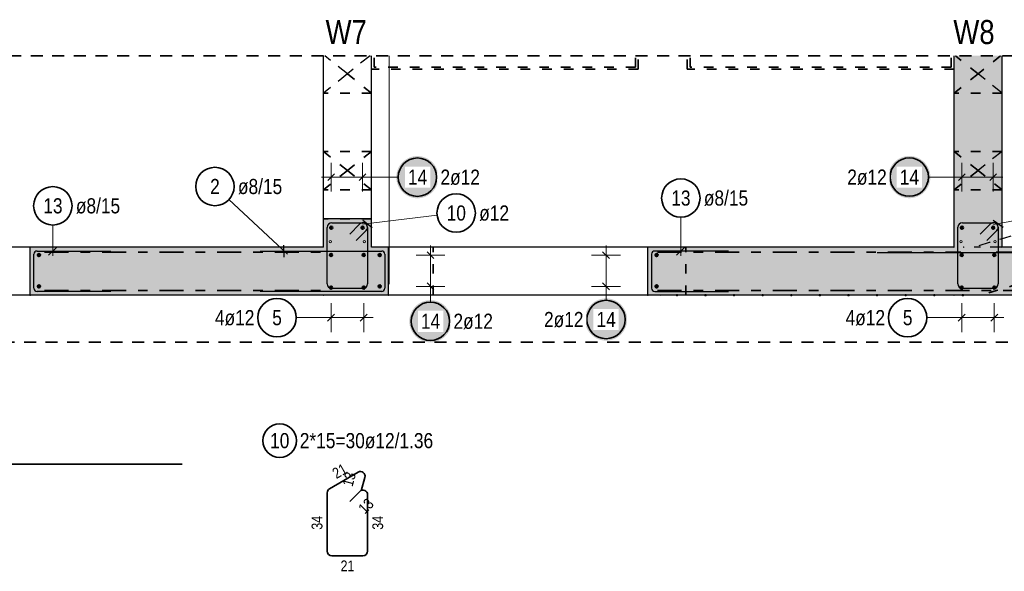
# Model space of a CAD drawing. Header units: millimetres. Extents: x 0 to 89.5, y 0 to 42.
# Tile 12 of 39: x 22.4 to 32.7, y 21.9 to 27.6. Entities that reach past the tile are written whole.
import ezdxf

# ---------------------------------------------------------------- set-up
doc = ezdxf.new("R2010")
doc.units = ezdxf.units.MM
for name, pattern in [('DASHDOT', [1, 0.5, -0.25, 0, -0.25]), ('DOT', [0.25, 0, -0.25]), ('HIDDEN', [0.375, 0.25, -0.125])]:
    doc.linetypes.add(name, pattern=pattern)
for name, color, linetype, lineweight in [('Achsen', 7, 'Continuous', 20), ('Bewehrung', 7, 'Continuous', 20), ('nplo', 7, 'Continuous', 20), ('Schraffuren', 7, 'Continuous', 20)]:
    doc.layers.add(name, color=color, linetype=linetype, lineweight=lineweight)
doc.styles.add('Arial Narrow', font='ARIALN.TTF')

msp = doc.modelspace()

# ---------------------------------------------------------------- hatches: boundary and pattern name
at = {"layer": 'Bewehrung', "lineweight": 25, "true_color": 0xffffff}
for points in [[(26.76272, 25.961162), (26.762586, 25.968839), (26.762184, 25.976508), (26.761515, 25.984158), (26.760579, 25.99178), (26.759378, 25.999364), (26.757913, 26.006902), (26.756185, 26.014384), (26.754198, 26.021802), (26.751953, 26.029145), (26.749453, 26.036406), (26.746701, 26.043575), (26.7437, 26.050644), (26.740455, 26.057603), (26.736969, 26.064445), (26.733246, 26.071162), (26.729291, 26.077744), (26.725109, 26.084184), (26.720704, 26.090474), (26.716083, 26.096607), (26.71125, 26.102575), (26.706212, 26.10837), (26.700975, 26.113986), (26.695545, 26.119416), (26.689929, 26.124653), (26.684134, 26.129691), (26.678166, 26.134524), (26.672033, 26.139145), (26.665743, 26.14355), (26.659303, 26.147732), (26.65272, 26.151687), (26.646004, 26.15541), (26.639162, 26.158896), (26.632202, 26.162142), (26.625134, 26.165142), (26.617965, 26.167894), (26.610704, 26.170394), (26.603361, 26.172639), (26.595943, 26.174627), (26.588461, 26.176354), (26.580923, 26.177819), (26.573338, 26.179021), (26.565717, 26.179956), (26.558067, 26.180626), (26.550398, 26.181028), (26.54272, 26.181162), (26.535042, 26.181028), (26.527374, 26.180626), (26.519724, 26.179956), (26.512102, 26.179021), (26.504518, 26.177819), (26.49698, 26.176354), (26.489498, 26.174627), (26.48208, 26.172639), (26.474737, 26.170394), (26.467476, 26.167894), (26.460307, 26.165142), (26.453238, 26.162142), (26.446279, 26.158896), (26.439437, 26.15541), (26.43272, 26.151687), (26.426138, 26.147732), (26.419698, 26.14355), (26.413408, 26.139145), (26.407275, 26.134524), (26.401307, 26.129691), (26.395512, 26.124653), (26.389896, 26.119416), (26.384466, 26.113986), (26.379228, 26.10837), (26.374191, 26.102575), (26.369358, 26.096607), (26.364737, 26.090474), (26.360332, 26.084184), (26.35615, 26.077744), (26.352195, 26.071162), (26.348472, 26.064445), (26.344986, 26.057603), (26.34174, 26.050644), (26.33874, 26.043575), (26.335988, 26.036406), (26.333488, 26.029145), (26.331243, 26.021802), (26.329255, 26.014384), (26.327528, 26.006902), (26.326063, 25.999364), (26.324861, 25.99178), (26.323926, 25.984158), (26.323256, 25.976508), (26.322854, 25.968839), (26.32272, 25.961162), (26.322854, 25.953484), (26.323256, 25.945815), (26.323926, 25.938165), (26.324861, 25.930543), (26.326063, 25.922959), (26.327528, 25.915421), (26.329255, 25.907939), (26.331243, 25.900521), (26.333488, 25.893178), (26.335988, 25.885917), (26.33874, 25.878748), (26.34174, 25.871679), (26.344986, 25.86472), (26.348472, 25.857878), (26.352195, 25.851162), (26.35615, 25.844579), (26.360332, 25.838139), (26.364737, 25.831849), (26.369358, 25.825716), (26.374191, 25.819748), (26.379228, 25.813953), (26.384466, 25.808337), (26.389896, 25.802907), (26.395512, 25.79767), (26.401307, 25.792632), (26.407275, 25.787799), (26.413408, 25.783178), (26.419698, 25.778773), (26.426138, 25.774591), (26.43272, 25.770636), (26.439437, 25.766913), (26.446279, 25.763427), (26.453238, 25.760182), (26.460307, 25.757181), (26.467476, 25.754429), (26.474737, 25.751929), (26.48208, 25.749684), (26.489498, 25.747696), (26.49698, 25.745969), (26.504518, 25.744504), (26.512102, 25.743303), (26.519724, 25.742367), (26.527374, 25.741697), (26.535042, 25.741296), (26.54272, 25.741162), (26.550398, 25.741296), (26.558067, 25.741697), (26.565717, 25.742367), (26.573338, 25.743303), (26.580923, 25.744504), (26.588461, 25.745969), (26.595943, 25.747696), (26.603361, 25.749684), (26.610704, 25.751929), (26.617965, 25.754429), (26.625134, 25.757181), (26.632202, 25.760182), (26.639162, 25.763427), (26.646004, 25.766913), (26.65272, 25.770636), (26.659303, 25.774591), (26.665743, 25.778773), (26.672033, 25.783178), (26.678166, 25.787799), (26.684134, 25.792632), (26.689929, 25.79767), (26.695545, 25.802907), (26.700975, 25.808337), (26.706212, 25.813953), (26.71125, 25.819748), (26.716083, 25.825716), (26.720704, 25.831849), (26.725109, 25.838139), (26.729291, 25.844579), (26.733246, 25.851162), (26.736969, 25.857878), (26.740455, 25.86472), (26.7437, 25.871679), (26.746701, 25.878748), (26.749453, 25.885917), (26.751953, 25.893178), (26.754198, 25.900521), (26.756185, 25.907939), (26.757913, 25.915421), (26.759378, 25.922959), (26.760579, 25.930543), (26.761515, 25.938165), (26.762184, 25.945815)], [(31.887234, 25.961962), (31.8871, 25.969639), (31.886698, 25.977308), (31.886029, 25.984958), (31.885093, 25.99258), (31.883892, 26.000164), (31.882427, 26.007702), (31.880699, 26.015184), (31.878712, 26.022602), (31.876466, 26.029945), (31.873966, 26.037206), (31.871215, 26.044375), (31.868214, 26.051444), (31.864969, 26.058403), (31.861483, 26.065245), (31.85776, 26.071962), (31.853805, 26.078544), (31.849622, 26.084984), (31.845218, 26.091274), (31.840596, 26.097407), (31.835764, 26.103375), (31.830726, 26.10917), (31.825489, 26.114786), (31.820059, 26.120216), (31.814443, 26.125453), (31.808647, 26.130491), (31.80268, 26.135324), (31.796547, 26.139945), (31.790256, 26.14435), (31.783816, 26.148532), (31.777234, 26.152487), (31.770518, 26.15621), (31.763676, 26.159696), (31.756716, 26.162942), (31.749648, 26.165942), (31.742478, 26.168694), (31.735218, 26.171194), (31.727874, 26.173439), (31.720457, 26.175427), (31.712975, 26.177154), (31.705437, 26.178619), (31.697852, 26.179821), (31.69023, 26.180756), (31.68258, 26.181426), (31.674912, 26.181828), (31.667234, 26.181962), (31.659556, 26.181828), (31.651888, 26.181426), (31.644238, 26.180756), (31.636616, 26.179821), (31.629031, 26.178619), (31.621493, 26.177154), (31.614011, 26.175427), (31.606594, 26.173439), (31.59925, 26.171194), (31.59199, 26.168694), (31.584821, 26.165942), (31.577752, 26.162942), (31.570792, 26.159696), (31.56395, 26.15621), (31.557234, 26.152487), (31.550652, 26.148532), (31.544212, 26.14435), (31.537921, 26.139945), (31.531789, 26.135324), (31.525821, 26.130491), (31.520025, 26.125453), (31.514409, 26.120216), (31.508979, 26.114786), (31.503742, 26.10917), (31.498704, 26.103375), (31.493872, 26.097407), (31.48925, 26.091274), (31.484846, 26.084984), (31.480663, 26.078544), (31.476708, 26.071962), (31.472986, 26.065245), (31.469499, 26.058403), (31.466254, 26.051444), (31.463254, 26.044375), (31.460502, 26.037206), (31.458002, 26.029945), (31.455756, 26.022602), (31.453769, 26.015184), (31.452042, 26.007702), (31.450576, 26.000164), (31.449375, 25.99258), (31.448439, 25.984958), (31.44777, 25.977308), (31.447368, 25.969639), (31.447234, 25.961962), (31.447368, 25.954284), (31.44777, 25.946615), (31.448439, 25.938965), (31.449375, 25.931343), (31.450576, 25.923759), (31.452042, 25.916221), (31.453769, 25.908739), (31.455756, 25.901321), (31.458002, 25.893978), (31.460502, 25.886717), (31.463254, 25.879548), (31.466254, 25.872479), (31.469499, 25.86552), (31.472986, 25.858678), (31.476708, 25.851962), (31.480663, 25.845379), (31.484846, 25.838939), (31.48925, 25.832649), (31.493872, 25.826516), (31.498704, 25.820548), (31.503742, 25.814753), (31.508979, 25.809137), (31.514409, 25.803707), (31.520025, 25.79847), (31.525821, 25.793432), (31.531789, 25.788599), (31.537921, 25.783978), (31.544212, 25.779573), (31.550652, 25.775391), (31.557234, 25.771436), (31.56395, 25.767713), (31.570792, 25.764227), (31.577752, 25.760982), (31.584821, 25.757981), (31.59199, 25.755229), (31.59925, 25.752729), (31.606594, 25.750484), (31.614011, 25.748496), (31.621493, 25.746769), (31.629031, 25.745304), (31.636616, 25.744103), (31.644238, 25.743167), (31.651888, 25.742497), (31.659556, 25.742096), (31.667234, 25.741962), (31.674912, 25.742096), (31.68258, 25.742497), (31.69023, 25.743167), (31.697852, 25.744103), (31.705437, 25.745304), (31.712975, 25.746769), (31.720457, 25.748496), (31.727874, 25.750484), (31.735218, 25.752729), (31.742478, 25.755229), (31.749648, 25.757981), (31.756716, 25.760982), (31.763676, 25.764227), (31.770518, 25.767713), (31.777234, 25.771436), (31.783816, 25.775391), (31.790256, 25.779573), (31.796547, 25.783978), (31.80268, 25.788599), (31.808647, 25.793432), (31.814443, 25.79847), (31.820059, 25.803707), (31.825489, 25.809137), (31.830726, 25.814753), (31.835764, 25.820548), (31.840596, 25.826516), (31.845218, 25.832649), (31.849622, 25.838939), (31.853805, 25.845379), (31.85776, 25.851962), (31.861483, 25.858678), (31.864969, 25.86552), (31.868214, 25.872479), (31.871215, 25.879548), (31.873966, 25.886717), (31.876466, 25.893978), (31.878712, 25.901321), (31.880699, 25.908739), (31.882427, 25.916221), (31.883892, 25.923759), (31.885093, 25.931343), (31.886029, 25.938965), (31.886698, 25.946615)], [(26.898168, 24.460067), (26.898034, 24.467745), (26.897632, 24.475414), (26.896963, 24.483064), (26.896027, 24.490685), (26.894826, 24.49827), (26.893361, 24.505808), (26.891633, 24.51329), (26.889646, 24.520708), (26.887401, 24.528051), (26.884901, 24.535312), (26.882149, 24.542481), (26.879148, 24.549549), (26.875903, 24.556509), (26.872417, 24.563351), (26.868694, 24.570067), (26.864739, 24.57665), (26.860556, 24.58309), (26.856152, 24.58938), (26.851531, 24.595513), (26.846698, 24.601481), (26.84166, 24.607276), (26.836423, 24.612892), (26.830993, 24.618322), (26.825377, 24.623559), (26.819582, 24.628597), (26.813614, 24.63343), (26.807481, 24.638051), (26.801191, 24.642456), (26.79475, 24.646638), (26.788168, 24.650593), (26.781452, 24.654316), (26.77461, 24.657802), (26.76765, 24.661047), (26.760582, 24.664048), (26.753413, 24.6668), (26.746152, 24.6693), (26.738808, 24.671545), (26.731391, 24.673532), (26.723909, 24.67526), (26.716371, 24.676725), (26.708786, 24.677926), (26.701164, 24.678862), (26.693515, 24.679531), (26.685846, 24.679933), (26.678168, 24.680067), (26.67049, 24.679933), (26.662822, 24.679531), (26.655172, 24.678862), (26.64755, 24.677926), (26.639966, 24.676725), (26.632428, 24.67526), (26.624945, 24.673532), (26.617528, 24.671545), (26.610184, 24.6693), (26.602924, 24.6668), (26.595755, 24.664048), (26.588686, 24.661047), (26.581727, 24.657802), (26.574884, 24.654316), (26.568168, 24.650593), (26.561586, 24.646638), (26.555146, 24.642456), (26.548855, 24.638051), (26.542723, 24.63343), (26.536755, 24.628597), (26.530959, 24.623559), (26.525343, 24.618322), (26.519913, 24.612892), (26.514676, 24.607276), (26.509638, 24.601481), (26.504806, 24.595513), (26.500184, 24.58938), (26.49578, 24.58309), (26.491598, 24.57665), (26.487643, 24.570067), (26.48392, 24.563351), (26.480434, 24.556509), (26.477188, 24.549549), (26.474188, 24.542481), (26.471436, 24.535312), (26.468936, 24.528051), (26.466691, 24.520708), (26.464703, 24.51329), (26.462976, 24.505808), (26.461511, 24.49827), (26.460309, 24.490685), (26.459373, 24.483064), (26.458704, 24.475414), (26.458302, 24.467745), (26.458168, 24.460067), (26.458302, 24.452389), (26.458704, 24.444721), (26.459373, 24.437071), (26.460309, 24.429449), (26.461511, 24.421865), (26.462976, 24.414327), (26.464703, 24.406845), (26.466691, 24.399427), (26.468936, 24.392084), (26.471436, 24.384823), (26.474188, 24.377654), (26.477188, 24.370585), (26.480434, 24.363626), (26.48392, 24.356784), (26.487643, 24.350067), (26.491598, 24.343485), (26.49578, 24.337045), (26.500184, 24.330755), (26.504806, 24.324622), (26.509638, 24.318654), (26.514676, 24.312859), (26.519913, 24.307243), (26.525343, 24.301813), (26.530959, 24.296575), (26.536755, 24.291538), (26.542723, 24.286705), (26.548855, 24.282084), (26.555146, 24.277679), (26.561586, 24.273497), (26.568168, 24.269542), (26.574884, 24.265819), (26.581727, 24.262333), (26.588686, 24.259087), (26.595755, 24.256087), (26.602924, 24.253335), (26.610184, 24.250835), (26.617528, 24.24859), (26.624945, 24.246602), (26.632428, 24.244875), (26.639966, 24.24341), (26.64755, 24.242208), (26.655172, 24.241273), (26.662822, 24.240603), (26.67049, 24.240201), (26.678168, 24.240067), (26.685846, 24.240201), (26.693515, 24.240603), (26.701164, 24.241273), (26.708786, 24.242208), (26.716371, 24.24341), (26.723909, 24.244875), (26.731391, 24.246602), (26.738808, 24.24859), (26.746152, 24.250835), (26.753413, 24.253335), (26.760582, 24.256087), (26.76765, 24.259087), (26.77461, 24.262333), (26.781452, 24.265819), (26.788168, 24.269542), (26.79475, 24.273497), (26.801191, 24.277679), (26.807481, 24.282084), (26.813614, 24.286705), (26.819582, 24.291538), (26.825377, 24.296575), (26.830993, 24.301813), (26.836423, 24.307243), (26.84166, 24.312859), (26.846698, 24.318654), (26.851531, 24.324622), (26.856152, 24.330755), (26.860556, 24.337045), (26.864739, 24.343485), (26.868694, 24.350067), (26.872417, 24.356784), (26.875903, 24.363626), (26.879148, 24.370585), (26.882149, 24.377654), (26.884901, 24.384823), (26.887401, 24.392084), (26.889646, 24.399427), (26.891633, 24.406845), (26.893361, 24.414327), (26.894826, 24.421865), (26.896027, 24.429449), (26.896963, 24.437071), (26.897632, 24.444721)], [(28.727699, 24.478277), (28.727565, 24.485955), (28.727163, 24.493624), (28.726493, 24.501274), (28.725558, 24.508895), (28.724356, 24.51648), (28.722891, 24.524018), (28.721164, 24.5315), (28.719176, 24.538918), (28.716931, 24.546261), (28.714431, 24.553522), (28.711679, 24.560691), (28.708679, 24.567759), (28.705433, 24.574719), (28.701947, 24.581561), (28.698224, 24.588277), (28.694269, 24.59486), (28.690087, 24.6013), (28.685682, 24.60759), (28.681061, 24.613723), (28.676228, 24.619691), (28.67119, 24.625486), (28.665953, 24.631102), (28.660523, 24.636532), (28.654907, 24.641769), (28.649112, 24.646807), (28.643144, 24.65164), (28.637011, 24.656261), (28.630721, 24.660666), (28.624281, 24.664848), (28.617699, 24.668803), (28.610982, 24.672526), (28.60414, 24.676012), (28.597181, 24.679257), (28.590112, 24.682258), (28.582943, 24.68501), (28.575682, 24.68751), (28.568339, 24.689755), (28.560921, 24.691742), (28.553439, 24.69347), (28.545901, 24.694935), (28.538317, 24.696136), (28.530695, 24.697072), (28.523045, 24.697741), (28.515376, 24.698143), (28.507699, 24.698277), (28.500021, 24.698143), (28.492352, 24.697741), (28.484702, 24.697072), (28.47708, 24.696136), (28.469496, 24.694935), (28.461958, 24.69347), (28.454476, 24.691742), (28.447058, 24.689755), (28.439715, 24.68751), (28.432454, 24.68501), (28.425285, 24.682258), (28.418216, 24.679257), (28.411257, 24.676012), (28.404415, 24.672526), (28.397699, 24.668803), (28.391116, 24.664848), (28.384676, 24.660666), (28.378386, 24.656261), (28.372253, 24.65164), (28.366285, 24.646807), (28.36049, 24.641769), (28.354874, 24.636532), (28.349444, 24.631102), (28.344207, 24.625486), (28.339169, 24.619691), (28.334336, 24.613723), (28.329715, 24.60759), (28.32531, 24.6013), (28.321128, 24.59486), (28.317173, 24.588277), (28.31345, 24.581561), (28.309964, 24.574719), (28.306719, 24.567759), (28.303718, 24.560691), (28.300966, 24.553522), (28.298466, 24.546261), (28.296221, 24.538918), (28.294233, 24.5315), (28.292506, 24.524018), (28.291041, 24.51648), (28.28984, 24.508895), (28.288904, 24.501274), (28.288234, 24.493624), (28.287833, 24.485955), (28.287699, 24.478277), (28.287833, 24.470599), (28.288234, 24.462931), (28.288904, 24.455281), (28.28984, 24.447659), (28.291041, 24.440075), (28.292506, 24.432537), (28.294233, 24.425055), (28.296221, 24.417637), (28.298466, 24.410294), (28.300966, 24.403033), (28.303718, 24.395864), (28.306719, 24.388795), (28.309964, 24.381836), (28.31345, 24.374994), (28.317173, 24.368277), (28.321128, 24.361695), (28.32531, 24.355255), (28.329715, 24.348965), (28.334336, 24.342832), (28.339169, 24.336864), (28.344207, 24.331069), (28.349444, 24.325452), (28.354874, 24.320023), (28.36049, 24.314785), (28.366285, 24.309748), (28.372253, 24.304915), (28.378386, 24.300294), (28.384676, 24.295889), (28.391116, 24.291707), (28.397699, 24.287752), (28.404415, 24.284029), (28.411257, 24.280543), (28.418216, 24.277297), (28.425285, 24.274297), (28.432454, 24.271545), (28.439715, 24.269045), (28.447058, 24.2668), (28.454476, 24.264812), (28.461958, 24.263085), (28.469496, 24.26162), (28.47708, 24.260418), (28.484702, 24.259483), (28.492352, 24.258813), (28.500021, 24.258411), (28.507699, 24.258277), (28.515376, 24.258411), (28.523045, 24.258813), (28.530695, 24.259483), (28.538317, 24.260418), (28.545901, 24.26162), (28.553439, 24.263085), (28.560921, 24.264812), (28.568339, 24.2668), (28.575682, 24.269045), (28.582943, 24.271545), (28.590112, 24.274297), (28.597181, 24.277297), (28.60414, 24.280543), (28.610982, 24.284029), (28.617699, 24.287752), (28.624281, 24.291707), (28.630721, 24.295889), (28.637011, 24.300294), (28.643144, 24.304915), (28.649112, 24.309748), (28.654907, 24.314785), (28.660523, 24.320023), (28.665953, 24.325452), (28.67119, 24.331069), (28.676228, 24.336864), (28.681061, 24.342832), (28.685682, 24.348965), (28.690087, 24.355255), (28.694269, 24.361695), (28.698224, 24.368277), (28.701947, 24.374994), (28.705433, 24.381836), (28.708679, 24.388795), (28.711679, 24.395864), (28.714431, 24.403033), (28.716931, 24.410294), (28.719176, 24.417637), (28.721164, 24.425055), (28.722891, 24.432537), (28.724356, 24.440075), (28.725558, 24.447659), (28.726493, 24.455281), (28.727163, 24.462931)]]:
    msp.add_hatch(color=7, dxfattribs=at).paths.add_polyline_path(points)
at = {"layer": 'Schraffuren', "lineweight": 50, "true_color": 0xd7ffd7}
for points in [[(32.632955, 25.231466), (32.132955, 25.231466), (32.132955, 27.225863), (32.632955, 27.225863)], [(26.062955, 25.525927), (26.062955, 25.231466), (25.562955, 25.231466), (25.562955, 25.525927)], [(26.242933, 25.231466), (26.242933, 24.731466), (22.507923, 24.731466), (22.507923, 25.231466)], [(35.143446, 25.231466), (35.143446, 24.731466), (28.942933, 24.731466), (28.942933, 25.231466)]]:
    msp.add_hatch(color=254, dxfattribs=at).paths.add_polyline_path(points)

# ---------------------------------------------------------------- linework, layer by layer
at = {"color": 2, "linetype": 'HIDDEN', "lineweight": 35, "ltscale": 0.5}
for p, q in [((50.763765, 27.225863), (15.508967, 27.225863)), ((53.844285, 24.240545), (15.508967, 24.240545))]:
    msp.add_line(p, q, dxfattribs=at)
at = {"color": 2, "linetype": 'DOT', "lineweight": 35, "ltscale": 0.5}
for p, q in [((26.093057, 27.105947), (26.093057, 27.225863)), ((28.813057, 27.105947), (28.813057, 27.225863)), ((28.843057, 27.085947), (28.843057, 27.225863)), ((29.353057, 27.085947), (29.353057, 27.225863)), ((29.383057, 27.105947), (29.383057, 27.225863)), ((32.103057, 27.105947), (32.103057, 27.225863)), ((28.843057, 27.085947), (26.063057, 27.085947)), ((28.813057, 27.105947), (26.093057, 27.105947)), ((32.133057, 27.085947), (29.353057, 27.085947)), ((32.103057, 27.105947), (29.383057, 27.105947)), ((26.062955, 26.837032), (25.562955, 26.837032)), ((32.632955, 26.837032), (32.132955, 26.837032)), ((26.062955, 26.230031), (25.562955, 26.230031)), ((32.632955, 26.230031), (32.132955, 26.230031)), ((26.062955, 25.830031), (25.562955, 25.830031)), ((32.632955, 25.830031), (32.132955, 25.830031)), ((26.063057, 25.526727), (25.563057, 25.526727)), ((26.708063, 24.731466), (26.708063, 25.231466)), ((29.338063, 24.731466), (29.338063, 25.231466))]:
    msp.add_line(p, q, dxfattribs=at)
at = {"color": 3, "linetype": 'Continuous', "lineweight": 25}
for p, q in [((32.132955, 25.231466), (32.132955, 27.225863)), ((32.632955, 25.231466), (32.632955, 27.225863)), ((26.062955, 25.525927), (25.562955, 25.525927)), ((25.562955, 25.231466), (25.562955, 25.525927)), ((26.062955, 25.231466), (26.062955, 25.525927)), ((22.507923, 24.731473), (22.507923, 25.231473)), ((25.563057, 25.231466), (22.507923, 25.231466)), ((26.242933, 25.231466), (26.063057, 25.231466)), ((26.242933, 24.731473), (26.242933, 25.231473)), ((28.942933, 24.731473), (28.942933, 25.231473)), ((32.133057, 25.231466), (28.942933, 25.231466)), ((35.143446, 25.231466), (32.633057, 25.231466)), ((26.242933, 24.731466), (22.507923, 24.731466)), ((35.143446, 24.731466), (28.942933, 24.731466))]:
    msp.add_line(p, q, dxfattribs=at)
at = {"color": 2, "linetype": 'DASHDOT', "lineweight": 35, "ltscale": 0.5}
for p, q in [((22.657304, 25.181473), (25.581258, 25.181473)), ((29.044878, 25.181473), (32.205725, 25.181473)), ((32.571496, 25.181473), (34.983564, 25.181473)), ((22.657304, 24.781473), (25.581258, 24.781473)), ((29.044878, 24.781473), (34.983564, 24.781473))]:
    msp.add_line(p, q, dxfattribs=at)
at = {"color": 3, "linetype": 'HIDDEN', "lineweight": 25, "ltscale": 0.5}
msp.add_line((32.633057, 25.231466), (32.342278, 25.231466), dxfattribs=at)
at = {"color": 9, "linetype": 'Continuous', "lineweight": 0}
for centre in [(26.063053, 25.525927), (32.132955, 25.526727), (32.632955, 25.526727), (32.633053, 25.526727), (22.507923, 24.731376), (28.942933, 24.731376)]:
    msp.add_circle(centre, 0.00222, dxfattribs=at)
at = {"color": 3, "linetype": 'HIDDEN', "lineweight": 25, "ltscale": 0.5}
msp.add_arc((40.05208, 0.048314), 26.336898, 101.2562658, 107.0219261, dxfattribs=at)
at = {"color": 2, "linetype": 'DOT', "lineweight": 35, "ltscale": 0.5}
msp.add_arc((40.05208, 0.048314), 25.836898, 101.2988674, 107.1870767, dxfattribs=at)
at = {"layer": 'Achsen', "color": 3, "linetype": 'Continuous', "lineweight": 25}
for p, q in [((25.562955, 25.525927), (25.562955, 27.225863)), ((26.062955, 25.525927), (26.062955, 27.225863)), ((22.507923, 25.231466), (19.807923, 25.231466)), ((28.942933, 25.231466), (26.242933, 25.231466)), ((22.507923, 24.731466), (19.807923, 24.731466)), ((28.942933, 24.731466), (26.242933, 24.731466))]:
    msp.add_line(p, q, dxfattribs=at)
at = {"layer": 'Achsen', "color": 3, "linetype": 'HIDDEN', "lineweight": 25, "ltscale": 0.5}
for p, q in [((25.812955, 27.037032), (25.576918, 27.225863)), ((26.048993, 27.225863), (25.812955, 27.037032)), ((25.812955, 27.037032), (25.562955, 26.837032)), ((32.632955, 26.837032), (32.382955, 27.037032)), ((32.632955, 26.230031), (32.382955, 26.030031))]:
    msp.add_line(p, q, dxfattribs=at)
at = {"layer": 'Achsen', "color": 2, "linetype": 'DOT', "lineweight": 35, "ltscale": 0.5}
for p, q in [((32.382955, 27.037032), (32.146918, 27.225863)), ((32.618993, 27.225863), (32.382955, 27.037032)), ((26.062955, 26.837032), (25.812955, 27.037032)), ((32.382955, 27.037032), (32.132955, 26.837032)), ((25.812955, 26.030031), (25.562955, 26.230031)), ((26.062955, 26.230031), (25.812955, 26.030031)), ((32.382955, 26.030031), (32.132955, 26.230031)), ((25.812955, 26.030031), (25.562955, 25.830031)), ((26.062955, 25.830031), (25.812955, 26.030031)), ((32.382955, 26.030031), (32.132955, 25.830031)), ((32.632955, 25.830031), (32.382955, 26.030031))]:
    msp.add_line(p, q, dxfattribs=at)
at = {"layer": 'Achsen', "color": 9, "linetype": 'Continuous', "lineweight": 0}
for centre in [(32.132955, 25.232273), (32.632955, 25.232273), (25.562955, 24.731473), (29.077923, 24.732273), (32.132955, 24.731473)]:
    msp.add_circle(centre, 0.00222, dxfattribs=at)
at = {"layer": 'Bewehrung', "color": 9, "linetype": 'Continuous', "lineweight": 0, "ltscale": 0.5}
for p, q in [((26.249093, 24.846768), (26.249093, 27.225863)), ((18.423562, 24.731473), (24.423562, 24.731473)), ((24.858572, 24.731473), (30.858572, 24.731473))]:
    msp.add_line(p, q, dxfattribs=at)
at = {"layer": 'Bewehrung', "color": 5, "linetype": 'Continuous', "lineweight": 18, "ltscale": 0.5}
for p, q in [((25.644955, 26.111162), (25.644955, 25.811162)), ((25.971052, 26.111162), (25.971052, 25.811162)), ((32.214955, 26.111962), (32.214955, 25.811962)), ((32.541052, 26.111962), (32.541052, 25.811962)), ((25.544955, 25.961162), (26.071052, 25.961162)), ((26.34272, 25.961162), (26.071052, 25.961162)), ((31.867234, 25.961962), (32.114955, 25.961962)), ((32.114955, 25.961962), (32.641052, 25.961962)), ((24.579048, 25.727689), (25.189467, 25.15733)), ((26.747969, 25.56376), (25.973318, 25.469913)), ((29.286727, 25.543768), (29.286727, 25.141466)), ((33.024237, 25.556611), (32.543792, 25.46762)), ((22.744458, 25.4628), (22.744458, 25.141466)), ((26.678168, 25.249466), (26.678168, 24.723369)), ((28.507699, 24.723369), (28.507699, 25.249466)), ((26.828168, 25.149466), (26.528168, 25.149466)), ((28.357699, 25.149466), (28.657699, 25.149466)), ((26.828168, 24.823369), (26.528168, 24.823369)), ((26.678168, 24.660067), (26.678168, 24.723369)), ((28.357699, 24.823369), (28.657699, 24.823369)), ((28.507699, 24.678277), (28.507699, 24.723369)), ((25.642956, 24.647543), (25.642956, 24.347543)), ((25.642956, 24.647543), (25.642956, 24.347543)), ((25.982956, 24.647543), (25.982956, 24.347543)), ((25.982956, 24.647543), (25.982956, 24.347543)), ((32.212956, 24.647543), (32.212956, 24.347543)), ((32.212956, 24.647543), (32.212956, 24.347543)), ((32.552956, 24.647543), (32.552956, 24.347543)), ((32.552956, 24.647543), (32.552956, 24.347543)), ((25.279673, 24.497543), (25.542956, 24.497543)), ((25.542956, 24.497543), (26.082956, 24.497543)), ((31.849673, 24.497543), (32.112956, 24.497543)), ((32.112956, 24.497543), (32.652956, 24.497543))]:
    msp.add_line(p, q, dxfattribs=at)
at = {"layer": 'Bewehrung', "color": 3, "linetype": 'Continuous', "lineweight": 25, "ltscale": 0.5}
for p, q in [((25.680311, 25.996517), (25.6096, 25.925806)), ((26.006408, 25.996517), (25.935697, 25.925806)), ((32.250311, 25.997317), (32.1796, 25.926606)), ((32.576408, 25.997317), (32.505697, 25.926606)), ((25.650955, 25.485927), (25.974955, 25.485927)), ((25.837138, 25.367992), (25.941014, 25.471868)), ((25.973767, 25.514485), (26.072144, 25.437368)), ((32.220955, 25.486727), (32.544955, 25.486727)), ((32.407138, 25.368792), (32.511014, 25.472668)), ((32.541451, 25.512133), (32.644459, 25.441321)), ((25.602955, 24.849466), (25.602955, 25.437927)), ((26.008897, 25.403986), (25.905021, 25.30011)), ((26.022955, 25.437927), (26.022955, 24.849466)), ((32.172955, 24.850273), (32.172955, 25.438727)), ((32.578897, 25.404786), (32.475021, 25.30091)), ((32.592955, 25.438727), (32.592955, 24.850273)), ((22.700264, 25.147272), (22.788652, 25.235661)), ((25.155053, 25.129002), (25.150814, 25.25393)), ((29.242533, 25.147272), (29.330921, 25.235661)), ((22.547923, 24.803466), (22.547923, 25.159466)), ((22.579923, 25.191466), (23.347923, 25.191466)), ((24.902933, 25.191466), (26.170933, 25.191466)), ((26.202933, 25.159466), (26.202933, 24.803466)), ((26.713524, 25.114111), (26.642813, 25.184822)), ((28.472343, 25.184822), (28.543054, 25.114111)), ((28.982933, 25.159466), (28.982933, 24.803466)), ((29.782933, 25.191466), (29.014933, 25.191466)), ((32.232955, 25.172273), (31.332955, 25.172273)), ((32.632955, 25.172273), (32.232955, 25.172273)), ((33.532955, 25.172273), (32.632955, 25.172273)), ((26.713524, 24.788014), (26.642813, 24.858725)), ((28.472343, 24.858725), (28.543054, 24.788014)), ((23.347923, 24.771466), (22.579923, 24.771466)), ((26.170933, 24.771466), (24.902933, 24.771466)), ((25.974955, 24.801466), (25.650955, 24.801466)), ((29.014933, 24.771466), (29.782933, 24.771466)), ((32.544955, 24.802273), (32.220955, 24.802273)), ((25.678311, 24.532899), (25.607601, 24.462188)), ((25.678311, 24.532899), (25.607601, 24.462188)), ((26.018311, 24.532899), (25.947601, 24.462188)), ((26.018311, 24.532899), (25.947601, 24.462188)), ((32.248311, 24.532899), (32.177601, 24.462188)), ((32.248311, 24.532899), (32.177601, 24.462188)), ((32.588311, 24.532899), (32.517601, 24.462188)), ((32.588311, 24.532899), (32.517601, 24.462188))]:
    msp.add_line(p, q, dxfattribs=at)
at = {"layer": 'Bewehrung', "color": 2, "linetype": 'Continuous', "lineweight": 35, "ltscale": 0.5}
for p, q in [((24.090583, 22.972789), (18.090583, 22.972789)), ((25.627052, 22.715609), (25.925204, 22.887752)), ((25.995569, 22.83376), (25.957552, 22.69187)), ((25.603053, 22.065299), (25.603053, 22.67404)), ((25.837237, 22.583819), (25.941111, 22.687693)), ((26.023053, 22.653752), (26.023053, 22.065299)), ((25.975053, 22.017299), (25.651053, 22.017299))]:
    msp.add_line(p, q, dxfattribs=at)
for centre, radius in [((26.54272, 25.961162), 0.2), ((31.667234, 25.961962), 0.2), ((24.432913, 25.864234), 0.2), ((22.744458, 25.6628), 0.2), ((29.286727, 25.743768), 0.2), ((26.946518, 25.587813), 0.2), ((25.079673, 24.497543), 0.2), ((26.678168, 24.460067), 0.2), ((28.507699, 24.478277), 0.2), ((31.649673, 24.497543), 0.2), ((25.10732, 23.216288), 0.175)]:
    msp.add_circle(centre, radius, dxfattribs=at)
at = {"layer": 'Bewehrung', "color": 4, "linetype": 'Continuous', "lineweight": 50, "ltscale": 0.5}
for centre, radius in [((25.644955, 25.433927), 0.012), ((25.644955, 25.433927), 0.012), ((25.644955, 25.433927), 0.0108), ((25.644955, 25.433927), 0.0084), ((25.644955, 25.433927), 0.006), ((25.971052, 25.433927), 0.012), ((25.971052, 25.433927), 0.012), ((25.971052, 25.433927), 0.0108), ((25.971052, 25.433927), 0.0084), ((25.971052, 25.433927), 0.006), ((32.214955, 25.434727), 0.012), ((32.214955, 25.434727), 0.012), ((32.214955, 25.434727), 0.0108), ((32.214955, 25.434727), 0.0084), ((32.214955, 25.434727), 0.006), ((32.541052, 25.434727), 0.012), ((32.541052, 25.434727), 0.012), ((32.541052, 25.434727), 0.0108), ((32.541052, 25.434727), 0.0084), ((32.541052, 25.434727), 0.006), ((25.644955, 25.433927), 0.0036), ((25.644955, 25.433927), 0.0012), ((25.971052, 25.433927), 0.0036), ((25.971052, 25.433927), 0.0012), ((32.214955, 25.434727), 0.0036), ((32.214955, 25.434727), 0.0012), ((32.541052, 25.434727), 0.0036), ((32.541052, 25.434727), 0.0012), ((22.599923, 25.149466), 0.012), ((22.599923, 25.149466), 0.012), ((22.599923, 25.149466), 0.0108), ((22.599923, 25.149466), 0.0084), ((22.599923, 25.149466), 0.006), ((22.599923, 25.149466), 0.0036), ((22.599923, 25.149466), 0.0012), ((25.642956, 25.151473), 0.012), ((25.642956, 25.151473), 0.012), ((25.642956, 25.151473), 0.0108), ((25.642956, 25.151473), 0.0084), ((25.642956, 25.151473), 0.006), ((25.642956, 25.151473), 0.0036), ((25.642956, 25.151473), 0.0012), ((25.982956, 25.151473), 0.012), ((25.982956, 25.151473), 0.012), ((25.982956, 25.151473), 0.0108), ((25.982956, 25.151473), 0.0084), ((25.982956, 25.151473), 0.006), ((25.982956, 25.151473), 0.0036), ((25.982956, 25.151473), 0.0012), ((26.150933, 25.149466), 0.012), ((26.150933, 25.149466), 0.012), ((26.150933, 25.149466), 0.0108), ((26.150933, 25.149466), 0.0084), ((26.150933, 25.149466), 0.006), ((26.150933, 25.149466), 0.0036), ((26.150933, 25.149466), 0.0012), ((29.034933, 25.149466), 0.012), ((29.034933, 25.149466), 0.012), ((29.034933, 25.149466), 0.0108), ((29.034933, 25.149466), 0.0084), ((29.034933, 25.149466), 0.006), ((29.034933, 25.149466), 0.0036), ((29.034933, 25.149466), 0.0012), ((32.212956, 25.151473), 0.012), ((32.212956, 25.151473), 0.012), ((32.212956, 25.151473), 0.0108), ((32.212956, 25.151473), 0.0084), ((32.212956, 25.151473), 0.006), ((32.212956, 25.151473), 0.0036), ((32.212956, 25.151473), 0.0012), ((32.552956, 25.151473), 0.012), ((32.552956, 25.151473), 0.012), ((32.552956, 25.151473), 0.0108), ((32.552956, 25.151473), 0.0084), ((32.552956, 25.151473), 0.006), ((32.552956, 25.151473), 0.0036), ((32.552956, 25.151473), 0.0012), ((22.599923, 24.823369), 0.012), ((22.599923, 24.823369), 0.012), ((22.599923, 24.823369), 0.0108), ((22.599923, 24.823369), 0.0084), ((22.599923, 24.823369), 0.006), ((22.599923, 24.823369), 0.0036), ((22.599923, 24.823369), 0.0012), ((26.150933, 24.823369), 0.012), ((26.150933, 24.823369), 0.012), ((26.150933, 24.823369), 0.0108), ((26.150933, 24.823369), 0.0084), ((26.150933, 24.823369), 0.006), ((26.150933, 24.823369), 0.0036), ((26.150933, 24.823369), 0.0012), ((29.034933, 24.823369), 0.012), ((29.034933, 24.823369), 0.012), ((29.034933, 24.823369), 0.0108), ((29.034933, 24.823369), 0.0084), ((29.034933, 24.823369), 0.006), ((29.034933, 24.823369), 0.0036), ((29.034933, 24.823369), 0.0012), ((25.642956, 24.811473), 0.012), ((25.642956, 24.811473), 0.012), ((25.642956, 24.811473), 0.0108), ((25.642956, 24.811473), 0.0084), ((25.642956, 24.811473), 0.006), ((25.642956, 24.811473), 0.0036), ((25.642956, 24.811473), 0.0012), ((25.982956, 24.811473), 0.012), ((25.982956, 24.811473), 0.012), ((25.982956, 24.811473), 0.0108), ((25.982956, 24.811473), 0.0084), ((25.982956, 24.811473), 0.006), ((25.982956, 24.811473), 0.0036), ((25.982956, 24.811473), 0.0012), ((32.212956, 24.811473), 0.012), ((32.212956, 24.811473), 0.012), ((32.212956, 24.811473), 0.0108), ((32.212956, 24.811473), 0.0084), ((32.212956, 24.811473), 0.006), ((32.212956, 24.811473), 0.0036), ((32.212956, 24.811473), 0.0012), ((32.552956, 24.811473), 0.012), ((32.552956, 24.811473), 0.012), ((32.552956, 24.811473), 0.0108), ((32.552956, 24.811473), 0.0084), ((32.552956, 24.811473), 0.006), ((32.552956, 24.811473), 0.0036), ((32.552956, 24.811473), 0.0012)]:
    msp.add_circle(centre, radius, dxfattribs=at)
at = {"layer": 'Bewehrung', "color": 9, "linetype": 'Continuous', "lineweight": 0}
for centre in [(32.232955, 25.232273), (26.242933, 24.731376)]:
    msp.add_circle(centre, 0.00222, dxfattribs=at)
at = {"layer": 'Bewehrung', "color": 3, "linetype": 'Continuous', "lineweight": 25, "ltscale": 0.5}
for centre, radius, start, end in [((25.650955, 25.437927), 0.048, 90, 180), ((25.974955, 25.437927), 0.048, 0, 135), ((25.974955, 25.437927), 0.048, 315, 90), ((32.220955, 25.438727), 0.048, 90, 180), ((32.544955, 25.438727), 0.048, 0, 135), ((32.544955, 25.438727), 0.048, 315, 90), ((22.579923, 25.159466), 0.032, 90, 180), ((26.170933, 25.159466), 0.032, 0, 90), ((29.014933, 25.159466), 0.032, 90, 180), ((25.650955, 24.849466), 0.048, 180, 270), ((25.974955, 24.849466), 0.048, 270, 0), ((32.220955, 24.850273), 0.048, 180, 270), ((32.544955, 24.850273), 0.048, 270, 0), ((22.579923, 24.803466), 0.032, 180, 270), ((26.170933, 24.803466), 0.032, 270, 0), ((29.014933, 24.803466), 0.032, 180, 270)]:
    msp.add_arc(centre, radius, start, end, dxfattribs=at)
at = {"layer": 'Bewehrung', "color": 2, "linetype": 'Continuous', "lineweight": 35, "ltscale": 0.5}
for centre, start, end in [((25.949204, 22.846183), 345.0007278, 120.0007278), ((25.651053, 22.67404), 120.0007278, 180), ((25.975053, 22.653752), 0, 135), ((25.651053, 22.065299), 180, 270), ((25.975053, 22.065299), 270, 0)]:
    msp.add_arc(centre, 0.048, start, end, dxfattribs=at)
at = {"layer": 'nplo', "color": 9, "linetype": 'Continuous', "lineweight": 0, "ltscale": 0.5}
for centre, radius in [((25.634955, 25.289473), 0.012), ((25.634955, 25.289473), 0.012), ((25.990955, 25.289473), 0.012), ((25.990955, 25.289473), 0.012), ((32.204955, 25.289473), 0.012), ((32.204955, 25.289473), 0.012), ((32.560955, 25.289473), 0.012), ((32.560955, 25.289473), 0.012), ((29.246063, 24.731466), 0.008), ((29.246063, 24.731466), 0.008), ((29.543952, 24.731466), 0.008), ((29.543952, 24.731466), 0.008), ((29.841841, 24.731466), 0.008), ((29.841841, 24.731466), 0.008), ((30.13973, 24.731466), 0.008), ((30.13973, 24.731466), 0.008), ((30.437619, 24.731466), 0.008), ((30.437619, 24.731466), 0.008), ((30.735508, 24.731466), 0.008), ((30.735508, 24.731466), 0.008), ((31.033397, 24.731466), 0.008), ((31.033397, 24.731466), 0.008), ((31.331286, 24.731466), 0.008), ((31.331286, 24.731466), 0.008), ((31.629175, 24.731466), 0.008), ((31.629175, 24.731466), 0.008), ((31.927064, 24.731466), 0.008), ((31.927064, 24.731466), 0.008), ((32.224953, 24.731466), 0.008), ((32.224953, 24.731466), 0.008)]:
    msp.add_circle(centre, radius, dxfattribs=at)

# ---------------------------------------------------------------- texts
at = {"color": 2, "lineweight": 35, "style": 'Arial Narrow'}
for s, p in [('W7', (25.586186, 27.348219)), ('W8', (32.126287, 27.348219))]:
    msp.add_text(s, height=0.25, dxfattribs=at).set_placement(p)
at = {"layer": 'Bewehrung', "color": 2, "lineweight": 35, "char_height": 0.1575, "attachment_point": 1, "line_spacing_factor": 0.9, "style": 'Arial Narrow'}
for s, insert in [('ø8/15', (24.672913, 25.942984)), ('2', (24.3833, 25.942984)), ('ø8/15', (22.984458, 25.74155)), ('13', (29.187502, 25.822518)), ('ø8/15', (29.526727, 25.822518)), ('13', (22.645233, 25.74155)), ('10', (26.847293, 25.666563)), ('ø12', (27.186518, 25.666563)), ('4ø12', (24.433323, 24.576293)), ('5', (25.030061, 24.576293)), ('4ø12', (31.003323, 24.576293)), ('5', (31.600061, 24.576293)), ('10', (25.008095, 23.295038)), ('2*15=30ø12/1.36', (25.31732, 23.295038))]:
    msp.add_mtext(s, dxfattribs=dict(at, insert=insert))
at = {"layer": 'Bewehrung', "color": 3, "lineweight": 25, "char_height": 0.1125, "attachment_point": 1, "line_spacing_factor": 0.9, "style": 'Arial Narrow'}
for s, insert, rotation in [('21', (25.642282, 22.912042), 30.0007278), ('13', (25.757822, 22.759781), 75.0007278), ('13', (25.916369, 22.524358), 45), ('34', (25.440553, 22.28865), 90), ('34', (26.073053, 22.28865), 90)]:
    msp.add_mtext(s, dxfattribs=dict(at, insert=insert, rotation=rotation))
at = {"layer": 'Bewehrung', "color": 3, "lineweight": 25, "insert": (25.742178, 21.967299), "char_height": 0.1125, "attachment_point": 1, "line_spacing_factor": 0.9, "style": 'Arial Narrow'}
msp.add_mtext('21', dxfattribs=at)

# ---------------------------------------------------------------- next in the draw order: texts
at = {"layer": 'Bewehrung', "color": 2, "lineweight": 35, "char_height": 0.1575, "attachment_point": 1, "line_spacing_factor": 0.9, "style": 'Arial Narrow', "bg_fill": 3, "box_fill_scale": 1.2, "bg_fill_color": 256, "bg_fill_true_color": 13158600, "bg_fill_transparency": 0}
for s, insert in [('14', (26.443495, 26.039912)), ('2ø12', (26.78272, 26.039912)), ('2ø12', (31.020884, 26.040712)), ('14', (31.568009, 26.040712)), ('14', (26.578943, 24.538817)), ('2ø12', (26.918168, 24.538817)), ('2ø12', (27.861349, 24.557027)), ('14', (28.408474, 24.557027))]:
    msp.add_mtext(s, dxfattribs=dict(at, insert=insert))

doc.saveas('drawing.dxf')
